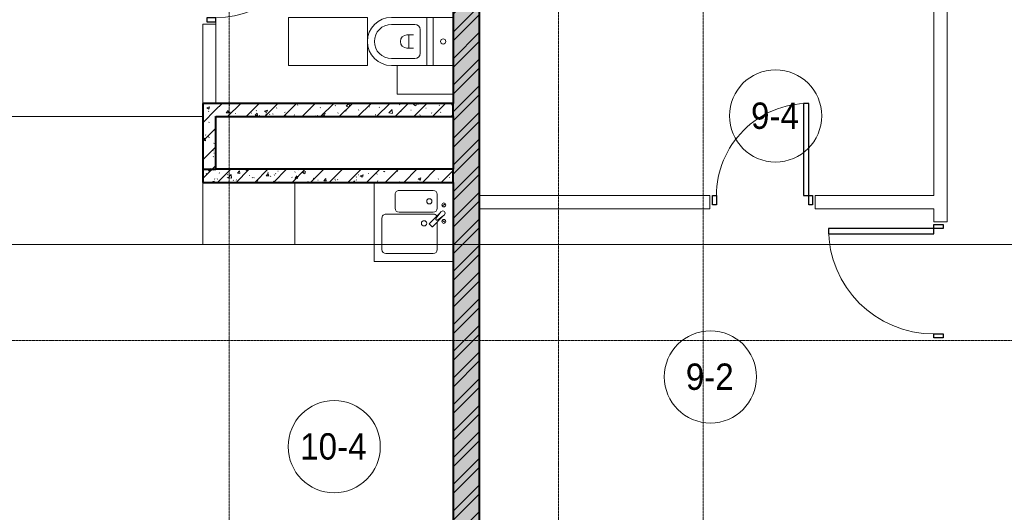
# Model space of a CAD drawing. Header units: millimetres. Extents: x 5617 to 125204, y 7718 to 237738.
# Tile 42 of 71: x 62149 to 69624, y 61996 to 65735. Entities that reach past the tile are written whole.
import ezdxf

# ---------------------------------------------------------------- set-up
doc = ezdxf.new("R2010")
doc.units = ezdxf.units.MM
doc.linetypes.add('ADSK_Линия сетки', pattern=[25, 20, -2.5, 0, -2.5])
doc.linetypes.add('Линия сетки', pattern=[25, 20, -2.5, 0, -2.5])
for name, color, linetype, lineweight in [('Двери', 7, 'Continuous', 18), ('Марки помещений', 7, 'Continuous', 20), ('Мебель', 7, 'Continuous', 18), ('Оси', 7, 'Continuous', 9), ('Перекрытия', 7, 'Continuous', 18), ('Сантехнические приборы', 7, 'Continuous', 18), ('Стены', 7, 'Continuous', 18), ('Стены разрез', 7, 'Continuous', 40), ('Стены штриховка', 7, 'Continuous', 40), ('Форма', 7, 'Continuous', 18)]:
    doc.layers.add(name, color=color, linetype=linetype, lineweight=lineweight)
doc.styles.add('Arial_3', font='arial.ttf', dxfattribs={"width": 0.9, "height": 200})
pattern_1 = [(50, (0, 0), (218.62117, -19.1268), [22.86, -251.46]), (355, (0, 0), (-42.29187, 229.2684), [18.288, -201.168]), (100.451, (18.22, -1.6), (176.33107, 210.13963), [19.428, -213.708]), (46.184, (0, 60.96), (325.29495, -50.45164), [34.29, -377.19]), (96.636, (27.1, 56.76), (284.883, 296.91266), [29.142, -320.562]), (351.184, (0, 60.96), (284.8858, 296.9107), [27.432, -301.752]), (21, (30.48, 45.72), (181.93753, -122.71832), [22.86, -251.46]), (326, (30.48, 45.72), (74.16223, 221.0262), [18.288, -201.168]), (71.451, (45.64, 35.5), (256.10035, 98.30526), [19.428, -213.708]), (37.5, (0, 0), (3.70639, 101.465895), [3.353, -195.377, 3.353, -200.863, -201.93]), (37.5, (0, 0), (3.70639, 101.465895), [-402.946, 3.353, -198.577]), (7.5, (0, 0), (80.18358, 120.21653), [3.353, -113.081, 3.353, -190.805, -76.962]), (7.5, (0, 0), (80.18358, 120.21653), [-310.591, 3.353, -73.609]), (327.5, (-67.97, 0), (162.708646, -6.87497), [3.353, -72.847, 3.353, -234.391, -315.468]), (327.5, (-67.97, 0), (162.708646, -6.87497), [-313.944, 3.353, -312.115]), (317.5, (-98.45, 0), (177.75468, 30.51183), [3.353, -95.707, 3.353, -154.534, -224.028]), (317.5, (-98.45, 0), (177.75468, 30.51183), [-256.946, 3.353, -220.675])]
pattern_2 = [(45, (0, 0), (-70.71068, 70.71068), [])]

# ---------------------------------------------------------------- blocks, each defined once
blk = doc.blocks.new('A_DOR_Door - Вн_3_Одинарная_800x2100-2816213-МКСС_K3_L26__85_950_')
at = {"layer": 'Двери', "color": 254, "lineweight": 30, "true_color": 0xcccccc}
for p, q in [((-350, 50), (-350, 750)), ((-350, 750), (-310, 750)), ((-350, 50), (-350, 750)), ((-310, 750), (-310, 50)), ((-380, 50), (-380, -20)), ((-350, 50), (-380, 50)), ((-310, 50), (-350, 50)), ((-350, -20), (-350, 50)), ((380, 50), (350, 50)), ((350, 50), (350, -20)), ((380, -20), (380, 50)), ((-380, -20), (-350, -20)), ((350, -20), (380, -20))]:
    blk.add_line(p, q, dxfattribs=at)
at = {"layer": 'Двери', "color": 254, "lineweight": 9, "true_color": 0xe5e5e5}
blk.add_arc((-350, 50), 700, 360, 90, dxfattribs=at)
blk = doc.blocks.new('MR_Зона обслуживания - MR_Зона обслуживания-V26-МКСС_K3_L26__85_950_')
at = {"layer": 'Мебель', "color": 254, "lineweight": 9, "true_color": 0xcccccc}
for p, q in [((169.6, 0), (-300, 0)), ((-300, -600), (169.6, -600))]:
    blk.add_line(p, q, dxfattribs=at)
blk = doc.blocks.new('MR_Зона обслуживания - MR_Зона обслуживания-2637411-МКСС_K3_L26__85_950_')
at = {"layer": 'Мебель', "color": 254, "lineweight": 9, "true_color": 0xcccccc}
for p, q in [((182.5, 600), (-182.5, 600)), ((-182.5, 600), (-182.5, 0)), ((182.5, 0), (182.5, 600)), ((-182.5, 0), (182.5, 0))]:
    blk.add_line(p, q, dxfattribs=at)
blk = doc.blocks.new('MR_Зона обслуживания - MR_Зона обслуживания-2637414-МКСС_K3_L26__85_950_')
at = {"layer": 'Мебель', "color": 254, "lineweight": 9, "true_color": 0xcccccc}
for p, q in [((108.75, 425), (-108.75, 425)), ((-108.75, 425), (-108.75, 0)), ((108.75, 0), (108.75, 425))]:
    blk.add_line(p, q, dxfattribs=at)
blk = doc.blocks.new('A_DOR_Door - Вн_3_Одинарная_900x2100-2814903-МКСС_K3_L26__85_950_')
at = {"layer": 'Двери', "color": 254, "lineweight": 30, "true_color": 0xcccccc}
for p, q in [((-430, 20), (-400, 20)), ((-430, -50), (-430, 20)), ((-400, 20), (-400, -50)), ((400, -50), (400, 20)), ((400, 20), (430, 20)), ((430, 20), (430, -50)), ((-400, -50), (-430, -50)), ((-400, -50), (-400, -850)), ((-360, -50), (-400, -50)), ((-400, -50), (-400, -850)), ((-360, -850), (-360, -50)), ((430, -50), (400, -50)), ((-400, -850), (-360, -850))]:
    blk.add_line(p, q, dxfattribs=at)
at = {"layer": 'Двери', "color": 254, "lineweight": 9, "true_color": 0xe5e5e5}
blk.add_arc((-400, -50), 800, 270, 0, dxfattribs=at)
blk = doc.blocks.new('A_DOR_Door - Вн_3_Одинарная_800x2100-2814993-МКСС_K3_L26__85_950_')
at = {"layer": 'Двери', "color": 254, "lineweight": 30, "true_color": 0xcccccc}
for p, q in [((-380, 20), (-350, 20)), ((-380, -50), (-380, 20)), ((-350, 20), (-350, -50)), ((350, -50), (350, 20)), ((350, 20), (380, 20)), ((380, 20), (380, -50)), ((-350, -50), (-380, -50)), ((-350, -50), (-350, -750)), ((-310, -50), (-350, -50)), ((-350, -50), (-350, -750)), ((-310, -750), (-310, -50)), ((380, -50), (350, -50)), ((-350, -750), (-310, -750))]:
    blk.add_line(p, q, dxfattribs=at)
at = {"layer": 'Двери', "color": 254, "lineweight": 9, "true_color": 0xe5e5e5}
blk.add_arc((-350, -50), 700, 270, 0, dxfattribs=at)
blk = doc.blocks.new('MR_Мойка - Кухонная мойка-2507054-МКСС_K3_L26__85_950_')
at = {"layer": 'Сантехнические приборы', "color": 253, "true_color": 0xaaaaaa}
for p, q in [((-300, 50), (-300, -550)), ((-300, 50), (-300, -550)), ((300, 50), (-300, 50)), ((300, -550), (300, 50)), ((-104, -70), (-210, -70)), ((-136.7, -6.7), (-122.6, -33.3)), ((-79, -39), (-69.8, -48.2)), ((-69.8, -48.2), (11.4, -129.4)), ((-45.7, -24.2), (-55, -14.9)), ((35.5, -105.4), (-45.7, -24.2)), ((2.7, -6.7), (-11.4, -33.3)), ((210, -70), (0.1, -70)), ((-240, -100), (-240, -360)), ((-74, -360), (-74, -100)), ((-60, -100), (-60, -460)), ((15.7, -129.4), (35.5, -109.6)), ((240, -460), (240, -100)), ((-210, -390), (-104, -390)), ((-30, -490), (210, -490)), ((-300, -550), (300, -550))]:
    blk.add_line(p, q, dxfattribs=at)
for centre, radius, start, end in [((-210, -100), 30, 90, 180), ((-129.7, -20), 15, 360, 180), ((-129.7, -20), 15, 180, 360), ((-104, -100), 30, 360, 90), ((-67, -26.9), 17, 45, 225), ((-171.5, -230.2), 208.5, 46.5946, 60.81769), ((-30, -100), 30, 118.55106, 180), ((136.3, 77.5), 208.5, 209.18231, 223.4054), ((-21.7, -72.3), 9.19, 225, 45), ((-4.3, -20), 15, 360, 180), ((-4.3, -20), 15, 180, 360), ((210, -100), 30, 360, 90), ((-157, -130), 20, 360, 180), ((-157, -130), 20, 180, 360), ((13.5, -127.3), 3, 225, 315), ((13.5, -127.3), 3, 225, 315), ((33.3, -107.5), 3, 315, 45), ((33.3, -107.5), 3, 315, 45), ((10, -170), 20, 360, 180), ((10, -170), 20, 180, 360), ((-210, -360), 30, 180, 270), ((-104, -360), 30, 270, 360), ((-30, -460), 30, 180, 270), ((210, -460), 30, 270, 360)]:
    blk.add_arc(centre, radius, start, end, dxfattribs=at)
blk = doc.blocks.new('MR_Унитаз напольный - Санузел с ванной-2637410-МКСС_K3_L26__85_950_')
at = {"layer": 'Сантехнические приборы', "color": 253, "true_color": 0xaaaaaa}
for p, q in [((-182.5, 0), (-182.5, 267.5)), ((-130, 267.5), (-130, 90)), ((130, 90), (130, 267.5)), ((182.5, 267.5), (182.5, 0)), ((-50, 150), (-50, 100)), ((50, 100), (50, 150)), ((-50, 135), (50, 135)), ((182.5, 0), (-182.5, 0)), ((-182.5, -50), (-182.5, 0)), ((-182.5, 0), (182.5, 0)), ((-90, 50), (90, 50)), ((182.5, 0), (182.5, -50)), ((-182.5, -50), (182.5, -50)), ((-182.5, -200), (-182.5, -50)), ((182.5, -50), (-182.5, -50)), ((182.5, -50), (182.5, -200)), ((182.5, -200), (-182.5, -200))]:
    blk.add_line(p, q, dxfattribs=at)
for centre, radius, start, end in [((0, 267.5), 182.5, 0, 180), ((0, 267.5), 130, 360, 180), ((0, 150), 50, 360, 180), ((-90, 90), 40, 180, 270), ((90, 90), 40, 270, 360), ((0, -125), 20, 360, 180), ((0, -125), 20, 180, 360)]:
    blk.add_arc(centre, radius, start, end, dxfattribs=at)
blk = doc.blocks.new('135_SLK_K3_AR_rvt-1-МКСС_K3_L26__85_950_')
at = {"layer": 'Стены разрез', "lineweight": 9, "true_color": 0xcccccc}
h = blk.add_hatch(dxfattribs=at)
h.set_pattern_fill('FP_1', color=254, style=0, pattern_type=2)
h.set_pattern_definition(pattern_1)
h.paths.add_polyline_path([(102450, 60100), (102650, 60100), (102650, 68000), (102450, 68000), (102450, 61027.7)])
h = blk.add_hatch(dxfattribs=at)
h.set_pattern_fill('FP_3', color=254, style=0, pattern_type=2)
h.set_pattern_definition([(45, (0, 0), (-101.02788, 101.02788), []), (45, (67.35, 0), (-101.02788, 101.02788), [])])
h.paths.add_polyline_path([(102450, 60100), (102650, 60100), (102650, 68000), (102450, 68000), (102450, 61027.7)])
h = blk.add_hatch(dxfattribs=at)
h.set_pattern_fill('FP_1', color=254, style=0, pattern_type=2)
h.set_pattern_definition(pattern_1)
h.paths.add_polyline_path([(100550, 64599.6), (100650, 64599.6), (100650, 65099.6), (100550, 65099.6)])
h = blk.add_hatch(dxfattribs=at)
h.set_pattern_fill('FP_2', color=254, style=0, pattern_type=2)
h.set_pattern_definition(pattern_2)
h.paths.add_polyline_path([(100550, 64599.6), (100650, 64599.6), (100650, 65099.6), (100550, 65099.6)])
h = blk.add_hatch(dxfattribs=at)
h.set_pattern_fill('FP_1', color=254, style=0, pattern_type=2)
h.set_pattern_definition(pattern_1)
h.paths.add_polyline_path([(100650, 64999.6), (102450, 64999.6), (102450, 65099.6), (100650, 65099.6)])
h = blk.add_hatch(dxfattribs=at)
h.set_pattern_fill('FP_2', color=254, style=0, pattern_type=2)
h.set_pattern_definition(pattern_2)
h.paths.add_polyline_path([(100650, 64999.6), (102450, 64999.6), (102450, 65099.6), (100650, 65099.6)])
h = blk.add_hatch(dxfattribs=at)
h.set_pattern_fill('FP_1', color=254, style=0, pattern_type=2)
h.set_pattern_definition(pattern_1)
h.paths.add_polyline_path([(102450, 64499.6), (102450, 64599.6), (100550, 64599.6), (100550, 64499.6), (102400, 64499.6)])
h = blk.add_hatch(dxfattribs=at)
h.set_pattern_fill('FP_2', color=254, style=0, pattern_type=2)
h.set_pattern_definition(pattern_2)
h.paths.add_polyline_path([(102450, 64499.6), (102450, 64599.6), (100550, 64599.6), (100550, 64499.6), (102400, 64499.6)])
at = {"layer": 'Перекрытия', "color": 254, "true_color": 0xcccccc}
for p, q in [((100650, 65700), (100650, 65720)), ((100650, 65720), (100650, 65700))]:
    blk.add_line(p, q, dxfattribs=at)
at = {"layer": 'Стены', "color": 254, "true_color": 0xcccccc}
for p, q in [((106100, 64400), (106100, 65980)), ((106200, 65980), (106200, 64200)), ((100550, 65099.6), (100550, 65700)), ((100650, 65700), (100550, 65700)), ((100650, 65700), (100650, 65099.6)), ((98840, 65000.4), (100550, 65000.4)), ((100550, 64999.6), (98840, 64999.6)), ((100549.6, 64030), (100549.6, 64999.6)), ((100550.4, 64499.6), (100550.4, 64030)), ((102650, 64400), (104400, 64400)), ((104400, 64300), (104400, 64400)), ((105200, 64400), (106100, 64400)), ((105200, 64400), (105200, 64300)), ((104400, 64300), (102650, 64300)), ((106100, 64300), (105200, 64300)), ((106100, 64200), (106100, 64300)), ((106100, 64200), (106200, 64200))]:
    blk.add_line(p, q, dxfattribs=at)
at = {"layer": 'Стены разрез', "color": 254, "true_color": 0xcccccc}
for p, q in [((102450, 67380), (102450, 65099.6)), ((102650, 60100), (102650, 65980)), ((100550, 65099.6), (100550, 64599.6)), ((100650, 65099.6), (100550, 65099.6)), ((102450, 65099.6), (100650, 65099.6)), ((100650, 64999.6), (102450, 64999.6)), ((100650, 64599.6), (100650, 64999.6)), ((102450, 64999.6), (102450, 64599.6)), ((100550, 64599.6), (100550, 64499.6)), ((102450, 64599.6), (100650, 64599.6)), ((100550, 64499.6), (102450, 64499.6)), ((102450, 64499.6), (102450, 60100))]:
    blk.add_line(p, q, dxfattribs=at)
at = {"layer": 'Стены штриховка', "color": 254, "true_color": 0xcccccc}
for p, q in [((102450, 64999.6), (102450, 65099.6)), ((100550, 64599.6), (100650, 64599.6)), ((102450, 64499.6), (102450, 64599.6))]:
    blk.add_line(p, q, dxfattribs=at)
at = {"layer": 'Двери', "color": 254, "lineweight": 18, "true_color": 0xe5e5e5}
for name, p, rotation in [('A_DOR_Door - Вн_3_Одинарная_800x2100-2816213-МКСС_K3_L26__85_950_', (100600, 66100), 269.999999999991), ('A_DOR_Door - Вн_3_Одинарная_800x2100-2814993-МКСС_K3_L26__85_950_', (104800, 64350), 180), ('A_DOR_Door - Вн_3_Одинарная_900x2100-2814903-МКСС_K3_L26__85_950_', (106150, 63750), 270)]:
    blk.add_blockref(name, p, dxfattribs=dict(at, rotation=rotation))
at = {"layer": 'Мебель', "color": 254, "lineweight": 18, "true_color": 0xe5e5e5}
for name, p, rotation in [('MR_Зона обслуживания - MR_Зона обслуживания-2637411-МКСС_K3_L26__85_950_', (101800, 65569.8), 90.00000000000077), ('MR_Зона обслуживания - MR_Зона обслуживания-2637414-МКСС_K3_L26__85_950_', (102450, 65278.6), 90.00000000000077), ('MR_Зона обслуживания - MR_Зона обслуживания-V26-МКСС_K3_L26__85_950_', (101850, 64199.6), 269.9999999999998)]:
    blk.add_blockref(name, p, dxfattribs=dict(at, rotation=rotation))
at = {"layer": 'Сантехнические приборы', "color": 253, "lineweight": 18, "true_color": 0xaaaaaa}
for name, p, rotation in [('MR_Унитаз напольный - Санузел с ванной-2637410-МКСС_K3_L26__85_950_', (102250, 65569.8), 90.00000000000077), ('MR_Мойка - Кухонная мойка-2507054-МКСС_K3_L26__85_950_', (102400, 64199.6), 269.9999999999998)]:
    blk.add_blockref(name, p, dxfattribs=dict(at, rotation=rotation))
blk = doc.blocks.new('135_SLK_K3_AR_FCD_rvt-1-МКСС_K3_L26__85_950_')
at = {"layer": 'Форма', "color": 254, "lineweight": 9, "true_color": 0xcccccc}
blk.add_line((110520.7, 64030), (87253.4, 64030), dxfattribs=at)
blk = doc.blocks.new('050_Марка_Помещение - Номер-620969-МКСС_K3_L26__85_950_')
at = {"layer": 'Марки помещений'}
blk.add_circle((0, 0), 3.5, dxfattribs=at)

msp = doc.modelspace()

# ---------------------------------------------------------------- linework, layer by layer
at = {"layer": 'Оси', "linetype": 'Линия сетки'}
for p, q in [((63739.2, 55989.9), (63739.2, 77400)), ((66239.2, 55989.9), (66239.2, 77400)), ((67339.2, 55989.9), (67339.2, 77400))]:
    msp.add_line(p, q, dxfattribs=at)
at = {"layer": 'Оси', "linetype": 'ADSK_Линия сетки'}
msp.add_line((87439.2, 63300), (26968.8, 63300), dxfattribs=at)

# ---------------------------------------------------------------- block references
at = {"lineweight": 5}
for name in ['135_SLK_K3_AR_FCD_rvt-1-МКСС_K3_L26__85_950_', '135_SLK_K3_AR_rvt-1-МКСС_K3_L26__85_950_']:
    msp.add_blockref(name, (-37010.8, 0), dxfattribs=at)
at = {"layer": 'Марки помещений', "xscale": 99.99999999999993, "yscale": 99.99999999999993, "zscale": 99.99999999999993}
for p in [(67887.9, 65004.7), (67393, 63023.8), (64537, 62494.5)]:
    msp.add_blockref('050_Марка_Помещение - Номер-620969-МКСС_K3_L26__85_950_', p, dxfattribs=at)

# ---------------------------------------------------------------- texts
at = {"layer": 'Марки помещений', "lineweight": 9, "char_height": 200, "attachment_point": 1, "style": 'Arial_3'}
for s, insert, width in [('9-4', (67701.4, 65106.4), 447.342), ('9-2', (67206.4, 63125.5), 447.342), ('10-4', (64278.9, 62596.2), 620.506)]:
    msp.add_mtext(s, dxfattribs=dict(at, insert=insert, width=width))

doc.saveas('drawing.dxf')
